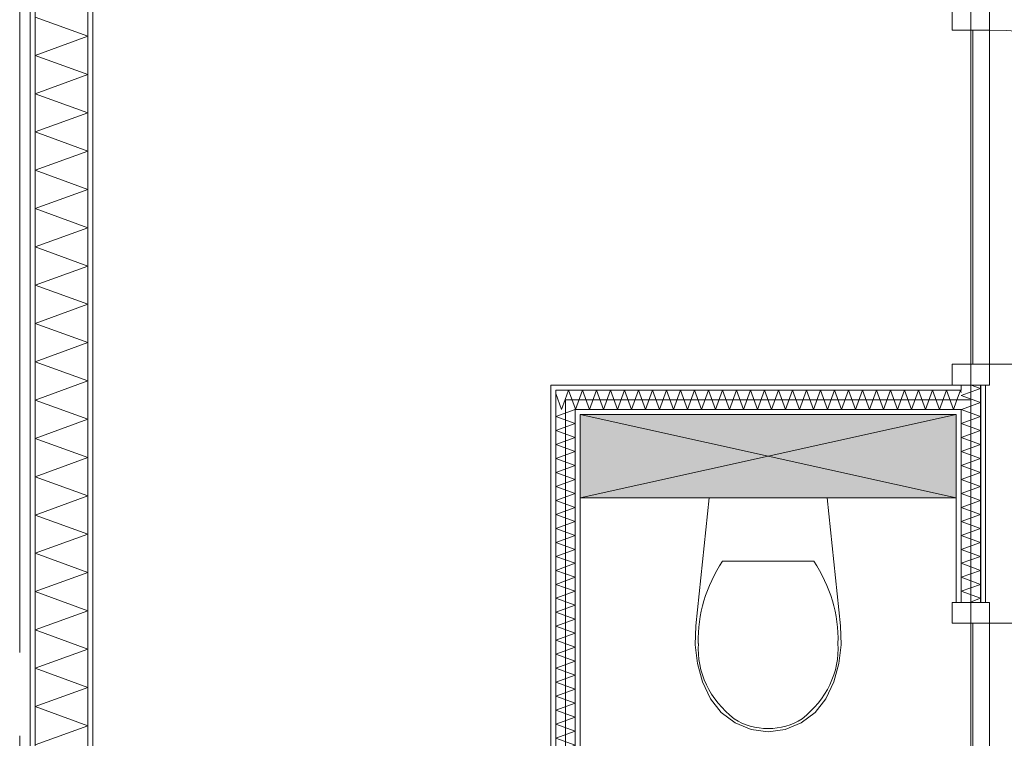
# Model space of a CAD drawing. Header units: millimetres. Extents: x -14925 to 266687, y -3550 to 35834.
# Tile 214 of 244: x 129874 to 132230, y 13544 to 15265. Entities that reach past the tile are written whole.
import ezdxf
from ezdxf.enums import TextEntityAlignment as Align

# ---------------------------------------------------------------- set-up
doc = ezdxf.new("R2010")
doc.units = ezdxf.units.MM
doc.header["$MEASUREMENT"] = 0
doc.linetypes.add('B0204', pattern=[2600, 2000, -200, 200, -200])
for name, color, linetype in [('A Stramien', 7, 'Continuous'), ('New_22 C Binnenwanden', 7, 'Continuous'), ('New_22 C Binnenwanden Deuren', 7, 'Continuous'), ('New_22 C Binnenwanden Doorsnede-arcering', 7, 'Continuous'), ('New_22 C Binnenwanden Laagscheidingslijnen', 7, 'Continuous'), ('New_74 Sanitair', 7, 'Continuous'), ('New_74 Sanitair 2D arcering', 7, 'Continuous'), ('New_Z Gebruiksopp Zone omranding', 7, 'Continuous'), ('Tekst_dim 1_ 100 .DO', 7, 'Continuous')]:
    doc.layers.add(name, color=color, linetype=linetype)
doc.styles.add('GENERATED_STYLE_2', font='verdana.ttf')
doc.dimstyles.new('GENERATED_STYLE__2', dxfattribs={"dimtxt": 400, "dimasz": 380, "dimexe": 0.18, "dimexo": 0.0625, "dimgap": 0, "dimtad": 1, "dimtih": 1, "dimtoh": 1, "dimdec": 0, "dimzin": 0, "dimdsep": 46, "dimtxsty": 'GENERATED_STYLE_2', "dimblk": 'ARROWHEAD_7', "dimblk1": 'ARROWHEAD_7', "dimblk2": 'ARROWHEAD_7', "dimcen": 0.09, "dimse1": 1, "dimse2": 1, "dimclrd": 9, "dimclre": 9, "dimclrt": 9, "dimadec": 1, "dimazin": 0, "dimtfac": 1, "dimtdec": 4, "dimtmove": 0, "dimatfit": 3, "dimfxl": 1, "dimtolj": 1, "dimtzin": 0, "dimarcsym": 0})
pattern_1 = [(270, (120873.91, 0), (100, 0), [])]
pattern_2 = [(180, (120873.91, 0), (0, 100), [])]
pattern_3 = [(90, (120873.91, 0), (-100, 0), [])]

# ---------------------------------------------------------------- blocks, each defined once
blk = doc.blocks.new('Inbouwreservoir 26 KM[115]_1', base_point=(131214.9, 14320))
at = {"layer": 'New_74 Sanitair 2D arcering', "linetype": 'Continuous', "lineweight": 0, "true_color": 0xffffff}
blk.add_hatch(color=7, dxfattribs=at).paths.add_polyline_path([(131214.9, 14320), (131214.9, 14120), (132114.9, 14120), (132114.9, 14320)])
at = {"layer": 'New_74 Sanitair', "color": 7, "linetype": 'Continuous', "lineweight": 0}
for p, q in [((131214.9, 14320), (132114.9, 14120)), ((131214.9, 14120), (132114.9, 14320))]:
    blk.add_line(p, q, dxfattribs=at)
at = {"layer": 'New_74 Sanitair', "color": 7, "linetype": 'Continuous', "lineweight": 0, "flags": 128}
blk.add_lwpolyline([(131214.9, 14320), (132114.9, 14320), (132114.9, 14120), (131214.9, 14120)], close=True, dxfattribs=at)
blk = doc.blocks.new('Toilet 26[116]_1', base_point=(131664.9, 14120))
at = {"layer": 'New_74 Sanitair', "color": 7, "linetype": 'Continuous', "lineweight": 0}
for p, q in [((131556, 13968.6), (131664.9, 13968.6)), ((131664.9, 13968.6), (131773.9, 13968.6))]:
    blk.add_line(p, q, dxfattribs=at)
at = {"layer": 'New_74 Sanitair', "color": 7, "linetype": 'Continuous', "lineweight": 0, "flags": 128}
blk.add_lwpolyline([(131834.3, 13723.3), (131821.9, 13679.7), (131802.9, 13638.7), (131777.3, 13606.1), (131744.3, 13581.2), (131706, 13565.4), (131664.9, 13560), (131623.9, 13565.4), (131585.6, 13581.2), (131552.5, 13606.1), (131526.9, 13638.7), (131507.9, 13679.7), (131495.5, 13723.3), (131490, 13768.2), (131491.6, 13813.4), (131523.9, 14120), (131805.9, 14120), (131838.3, 13813.4), (131839.8, 13768.2)], close=True, dxfattribs=at)
at = {"layer": 'New_74 Sanitair', "color": 7, "linetype": 'Continuous', "lineweight": 0}
for centre, major_axis, start_param, end_param in [((131923, 13780.6), (425.3, 0), 2.61219, 3.165211), ((131406.8, 13780.6), (425.3, 0), 6.259569, 6.81259), ((131754.4, 13759.2), (256.9, 0), 3.085865, 3.986454), ((131575.4, 13759.2), (256.9, 0), 5.438328, 6.338917), ((131665.7, 13688.8), (138.5, 0), 4.079884, 4.706528), ((131664.1, 13688.8), (138.5, 0), 4.71825, 5.344893)]:
    blk.add_ellipse(centre, major_axis=major_axis, ratio=0.875546, start_param=start_param, end_param=end_param, dxfattribs=at)
blk = doc.blocks.new('*X2491', base_point=(120873.9, 0))
at = {"layer": 'New_22 C Binnenwanden Doorsnede-arcering', "color": 7, "linetype": 'Continuous', "lineweight": 0}
for p in [(132150.7, 14390), (132162.1, 14378)]:
    blk.add_line(p, (132172.9, 14381.9), dxfattribs=at)
blk = doc.blocks.new('*X2493', base_point=(120873.9, 0))
at = {"layer": 'New_22 C Binnenwanden Doorsnede-arcering', "color": 7, "linetype": 'Continuous', "lineweight": 0}
for p, q in [((132126.9, 14365.2), (132162.1, 14378)), ((132126.9, 14365.2), (132172.9, 14348.4)), ((132127.8, 14332), (132172.9, 14348.4))]:
    blk.add_line(p, q, dxfattribs=at)
blk = doc.blocks.new('*X2494', base_point=(120873.9, 0))
at = {"layer": 'New_22 C Binnenwanden Doorsnede-arcering', "color": 7, "linetype": 'Continuous', "lineweight": 0}
for p, q in [((132126.9, 14331.7), (132127.8, 14332)), ((132126.9, 14331.7), (132172.9, 14314.9)), ((132126.9, 14298.2), (132172.9, 14314.9)), ((132126.9, 14298.2), (132172.9, 14281.5)), ((132126.9, 14264.7), (132172.9, 14281.5)), ((132126.9, 14264.7), (132172.9, 14248)), ((132126.9, 14231.2), (132172.9, 14248)), ((132126.9, 14231.2), (132172.9, 14214.5)), ((132126.9, 14197.8), (132172.9, 14214.5)), ((132126.9, 14197.8), (132172.9, 14181)), ((132126.9, 14164.3), (132172.9, 14181)), ((132126.9, 14164.3), (132172.9, 14147.5)), ((132126.9, 14130.8), (132172.9, 14147.5)), ((132126.9, 14130.8), (132172.9, 14114)), ((132126.9, 14097.3), (132172.9, 14114)), ((132126.9, 14097.3), (132172.9, 14080.6)), ((132126.9, 14063.8), (132172.9, 14080.6)), ((132126.9, 14063.8), (132172.9, 14047.1)), ((132126.9, 14030.3), (132172.9, 14047.1)), ((132126.9, 14030.3), (132172.9, 14013.6)), ((132126.9, 13996.8), (132172.9, 14013.6)), ((132126.9, 13996.8), (132172.9, 13980.1)), ((132126.9, 13963.4), (132172.9, 13980.1)), ((132126.9, 13963.4), (132172.9, 13946.6)), ((132126.9, 13929.9), (132172.9, 13946.6)), ((132126.9, 13929.9), (132172.9, 13913.1)), ((132126.9, 13896.4), (132172.9, 13913.1)), ((132126.9, 13896.4), (132172.9, 13879.6)), ((132146.4, 13870), (132172.9, 13879.6))]:
    blk.add_line(p, q, dxfattribs=at)
blk = doc.blocks.new('D1 bl 26[128]_1', base_point=(120873.9, 0))
at = {"layer": 'New_22 C Binnenwanden Deuren', "color": 7, "linetype": 'Continuous', "lineweight": 0}
for p, q in [((132104.9, 15290), (132104.9, 15240)), ((132194.9, 15290), (132104.9, 15290)), ((132114.9, 15290), (132126.9, 15290)), ((132126.9, 15290), (132172.9, 15290)), ((132172.9, 15290), (132184.9, 15290)), ((132194.9, 15240), (132194.9, 15290)), ((132104.9, 15240), (132194.9, 15240)), ((132154.9, 14440), (132154.9, 15240)), ((132154.9, 15240), (132194.9, 15240)), ((132194.9, 15240), (132194.9, 14440)), ((132194.9, 14440), (132104.9, 14440)), ((132104.9, 14440), (132104.9, 14390)), ((132194.9, 14440), (132154.9, 14440)), ((132194.9, 14440), (132994.9, 14440)), ((132194.9, 14390), (132194.9, 14440)), ((132104.9, 14390), (132194.9, 14390)), ((132114.9, 14390), (132126.9, 14390)), ((132126.9, 14390), (132172.9, 14390)), ((132172.9, 14390), (132184.9, 14390))]:
    blk.add_line(p, q, dxfattribs=at)
blk.add_arc((132194.9, 14440), 800, 0, 90, dxfattribs=at)
blk = doc.blocks.new('D1 bl 26[129]_1', base_point=(120873.9, 0))
at = {"layer": 'New_22 C Binnenwanden Deuren', "color": 7, "linetype": 'Continuous', "lineweight": 0}
for p, q in [((132104.9, 13820), (132104.9, 13870)), ((132104.9, 13870), (132194.9, 13870)), ((132114.9, 13870), (132126.9, 13870)), ((132126.9, 13870), (132172.9, 13870)), ((132172.9, 13870), (132184.9, 13870)), ((132194.9, 13870), (132194.9, 13820)), ((132194.9, 13820), (132104.9, 13820)), ((132194.9, 13820), (132154.9, 13820)), ((132154.9, 13820), (132154.9, 13020)), ((132194.9, 13820), (132994.9, 13820)), ((132194.9, 13020), (132194.9, 13820)), ((132104.9, 12970), (132104.9, 13020)), ((132104.9, 13020), (132194.9, 13020)), ((132154.9, 13020), (132194.9, 13020)), ((132194.9, 13020), (132194.9, 12970)), ((132194.9, 12970), (132104.9, 12970)), ((132114.9, 12970), (132126.9, 12970)), ((132126.9, 12970), (132172.9, 12970)), ((132172.9, 12970), (132184.9, 12970))]:
    blk.add_line(p, q, dxfattribs=at)
blk.add_arc((132194.9, 13820), 800, 270, 0, dxfattribs=at)
blk = doc.blocks.new('Wall_371_1', base_point=(132149.9, 17600))
at = {"layer": 'New_22 C Binnenwanden Doorsnede-arcering', "linetype": 'Continuous', "lineweight": 0, "true_color": 0x000000}
h = blk.add_hatch(dxfattribs=at)
h.set_pattern_fill('325_Houtachtig_plaatmate_E0', color=18, style=0, pattern_type=2)
h.set_pattern_definition(pattern_1)
h.paths.add_polyline_path([(132126.9, 14378), (132126.9, 14390), (132114.9, 14390), (132114.9, 14378)])
h = blk.add_hatch(dxfattribs=at)
h.set_pattern_fill('325_Houtachtig_plaatmate_E0', color=18, style=0, pattern_type=2)
h.set_pattern_definition(pattern_1)
h.paths.add_polyline_path([(132184.9, 14390), (132172.9, 14390), (132172.9, 13870), (132184.9, 13870)])
h = blk.add_hatch(dxfattribs=at)
h.set_pattern_fill('325_Houtachtig_plaatmate_E0', color=18, style=0, pattern_type=2)
h.set_pattern_definition(pattern_1)
h.paths.add_polyline_path([(132126.9, 14320), (132126.9, 14332), (132114.9, 14332), (132114.9, 14320)])
h = blk.add_hatch(dxfattribs=at)
h.set_pattern_fill('325_Houtachtig_plaatmate_E0', color=18, style=0, pattern_type=2)
h.set_pattern_definition(pattern_1)
h.paths.add_polyline_path([(132114.9, 14320), (132114.9, 13870), (132126.9, 13870), (132126.9, 14320)])
at = {"layer": 'New_22 C Binnenwanden', "color": 1, "linetype": 'Continuous', "lineweight": 0}
for p, q in [((132114.9, 14390), (132126.9, 14390)), ((132126.9, 14390), (132172.9, 14390)), ((132172.9, 14390), (132184.9, 14390)), ((132114.9, 13870), (132126.9, 13870)), ((132126.9, 13870), (132172.9, 13870)), ((132172.9, 13870), (132184.9, 13870))]:
    blk.add_line(p, q, dxfattribs=at)
at = {"layer": 'New_22 C Binnenwanden', "color": 1, "linetype": 'Continuous', "lineweight": 0, "flags": 128}
for points in [[(132184.9, 13870), (132184.9, 14390)], [(132114.9, 14320), (132114.9, 13870)]]:
    blk.add_lwpolyline(points, dxfattribs=at)
at = {"layer": 'New_22 C Binnenwanden Laagscheidingslijnen', "color": 1, "linetype": 'Continuous', "lineweight": 0}
for p, q in [((132126.9, 14378), (132114.9, 14378)), ((132126.9, 14390), (132126.9, 14378)), ((132172.9, 14390), (132172.9, 13870)), ((132114.9, 14332), (132126.9, 14332)), ((132126.9, 14332), (132126.9, 13870))]:
    blk.add_line(p, q, dxfattribs=at)
at = {"layer": 'New_22 C Binnenwanden', "color": 1, "lineweight": 0}
for name in ['*X2493', '*X2491', '*X2494']:
    blk.add_blockref(name, (120873.9, 0), dxfattribs=at)
at = {"layer": 'New_22 C Binnenwanden Deuren', "color": 7, "linetype": 'Continuous', "lineweight": 0}
for name in ['D1 bl 26[128]_1', 'D1 bl 26[129]_1']:
    blk.add_blockref(name, (120873.9, 0), dxfattribs=at)
blk = doc.blocks.new('*X2499', base_point=(120873.9, 0))
at = {"layer": 'New_22 C Binnenwanden Doorsnede-arcering', "color": 7, "linetype": 'Continuous', "lineweight": 0}
for p in [(131156.9, 14369.7), (131179.2, 14355.7)]:
    blk.add_line(p, (131170.6, 14332), dxfattribs=at)
blk = doc.blocks.new('*X2500', base_point=(120873.9, 0))
at = {"layer": 'New_22 C Binnenwanden Doorsnede-arcering', "color": 7, "linetype": 'Continuous', "lineweight": 0}
for q in [(132114.9, 14350.4), (132126.9, 14372.6)]:
    blk.add_line((132125, 14378), q, dxfattribs=at)
blk = doc.blocks.new('*X2501', base_point=(120873.9, 0))
at = {"layer": 'New_22 C Binnenwanden Doorsnede-arcering', "color": 7, "linetype": 'Continuous', "lineweight": 0}
for p, q in [((131220.9, 14378), (131204.1, 14332)), ((131220.9, 14378), (131237.6, 14332)), ((131254.3, 14378), (131237.6, 14332)), ((131254.3, 14378), (131271.1, 14332)), ((131287.8, 14378), (131271.1, 14332)), ((131287.8, 14378), (131304.6, 14332)), ((131321.3, 14378), (131304.6, 14332)), ((131321.3, 14378), (131338.1, 14332)), ((131354.8, 14378), (131338.1, 14332)), ((131354.8, 14378), (131371.5, 14332)), ((131388.3, 14378), (131371.5, 14332)), ((131388.3, 14378), (131405, 14332)), ((131421.8, 14378), (131405, 14332)), ((131421.8, 14378), (131438.5, 14332)), ((131455.3, 14378), (131438.5, 14332)), ((131455.3, 14378), (131472, 14332)), ((131488.7, 14378), (131472, 14332)), ((131488.7, 14378), (131505.5, 14332)), ((131522.2, 14378), (131505.5, 14332)), ((131522.2, 14378), (131539, 14332)), ((131555.7, 14378), (131539, 14332)), ((131555.7, 14378), (131572.4, 14332)), ((131589.2, 14378), (131572.4, 14332)), ((131589.2, 14378), (131605.9, 14332)), ((131622.7, 14378), (131605.9, 14332)), ((131622.7, 14378), (131639.4, 14332)), ((131656.2, 14378), (131639.4, 14332)), ((131656.2, 14378), (131672.9, 14332)), ((131689.6, 14378), (131672.9, 14332)), ((131689.6, 14378), (131706.4, 14332)), ((131723.1, 14378), (131706.4, 14332)), ((131723.1, 14378), (131739.9, 14332)), ((131756.6, 14378), (131739.9, 14332)), ((131756.6, 14378), (131773.4, 14332)), ((131790.1, 14378), (131773.4, 14332)), ((131790.1, 14378), (131806.8, 14332)), ((131823.6, 14378), (131806.8, 14332)), ((131823.6, 14378), (131840.3, 14332)), ((131857.1, 14378), (131840.3, 14332)), ((131857.1, 14378), (131873.8, 14332)), ((131890.6, 14378), (131873.8, 14332)), ((131890.6, 14378), (131907.3, 14332)), ((131924, 14378), (131907.3, 14332)), ((131924, 14378), (131940.8, 14332)), ((131957.5, 14378), (131940.8, 14332)), ((131957.5, 14378), (131974.3, 14332)), ((131991, 14378), (131974.3, 14332)), ((131991, 14378), (132007.8, 14332)), ((132024.5, 14378), (132007.8, 14332)), ((132024.5, 14378), (132041.2, 14332)), ((132058, 14378), (132041.2, 14332)), ((132058, 14378), (132074.7, 14332)), ((132091.5, 14378), (132074.7, 14332)), ((132091.5, 14378), (132108.2, 14332)), ((132114.9, 14350.4), (132108.2, 14332)), ((131202.9, 14335.3), (131204.1, 14332))]:
    blk.add_line(p, q, dxfattribs=at)
blk = doc.blocks.new('*X2502', base_point=(120873.9, 0))
at = {"layer": 'New_22 C Binnenwanden Doorsnede-arcering', "color": 7, "linetype": 'Continuous', "lineweight": 0}
for q in [(131179.2, 14355.7), (131202.9, 14335.3)]:
    blk.add_line((131187.4, 14378), q, dxfattribs=at)
blk = doc.blocks.new('Wall_372_1', base_point=(131179.9, 14355))
at = {"layer": 'New_22 C Binnenwanden Doorsnede-arcering', "linetype": 'Continuous', "lineweight": 0, "true_color": 0x000000}
h = blk.add_hatch(dxfattribs=at)
h.set_pattern_fill('325_Houtachtig_plaatmate_E0', color=18, style=0, pattern_type=2)
h.set_pattern_definition(pattern_2)
h.paths.add_polyline_path([(131144.9, 14378), (131156.9, 14378), (131144.9, 14390)])
h = blk.add_hatch(dxfattribs=at)
h.set_pattern_fill('325_Houtachtig_plaatmate_E0', color=18, style=0, pattern_type=2)
h.set_pattern_definition(pattern_2)
h.paths.add_polyline_path([(131156.9, 14390), (131144.9, 14390), (131156.9, 14378)])
h = blk.add_hatch(dxfattribs=at)
h.set_pattern_fill('325_Houtachtig_plaatmate_E0', color=18, style=0, pattern_type=2)
h.set_pattern_definition(pattern_2)
h.paths.add_polyline_path([(131156.9, 14378), (132114.9, 14378), (132114.9, 14390), (131156.9, 14390)])
h = blk.add_hatch(dxfattribs=at)
h.set_pattern_fill('325_Houtachtig_plaatmate_E0', color=18, style=0, pattern_type=2)
h.set_pattern_definition(pattern_2)
h.paths.add_polyline_path([(131202.9, 14320), (131214.9, 14320), (131202.9, 14332)])
h = blk.add_hatch(dxfattribs=at)
h.set_pattern_fill('325_Houtachtig_plaatmate_E0', color=18, style=0, pattern_type=2)
h.set_pattern_definition(pattern_2)
h.paths.add_polyline_path([(131214.9, 14332), (131202.9, 14332), (131214.9, 14320)])
h = blk.add_hatch(dxfattribs=at)
h.set_pattern_fill('325_Houtachtig_plaatmate_E0', color=18, style=0, pattern_type=2)
h.set_pattern_definition(pattern_2)
h.paths.add_polyline_path([(131214.9, 14320), (132114.9, 14320), (132114.9, 14332), (131214.9, 14332)])
at = {"layer": 'New_22 C Binnenwanden', "color": 1, "linetype": 'Continuous', "lineweight": 0, "flags": 128}
for points in [[(131144.9, 14390), (131144.9, 14378)], [(132114.9, 14390), (131144.9, 14390)], [(131214.9, 14320), (132114.9, 14320)]]:
    blk.add_lwpolyline(points, dxfattribs=at)
at = {"layer": 'New_22 C Binnenwanden Laagscheidingslijnen', "color": 1, "linetype": 'Continuous', "lineweight": 0}
for p, q in [((131156.9, 14378), (131156.9, 14332)), ((131202.9, 14378), (131156.9, 14378)), ((132114.9, 14378), (131202.9, 14378)), ((132126.9, 14378), (132114.9, 14378)), ((131202.9, 14332), (131202.9, 14320)), ((131214.9, 14332), (131202.9, 14332)), ((132114.9, 14332), (131214.9, 14332)), ((132114.9, 14332), (132126.9, 14332))]:
    blk.add_line(p, q, dxfattribs=at)
at = {"layer": 'New_22 C Binnenwanden', "color": 1, "lineweight": 0}
for name in ['*X2502', '*X2501', '*X2500', '*X2499']:
    blk.add_blockref(name, (120873.9, 0), dxfattribs=at)
blk = doc.blocks.new('*X2504', base_point=(120873.9, 0))
at = {"layer": 'New_22 C Binnenwanden Doorsnede-arcering', "color": 7, "linetype": 'Continuous', "lineweight": 0}
for p in [(131188.3, 12920), (131158.5, 12908)]:
    blk.add_line(p, (131156.9, 12908.6), dxfattribs=at)
blk = doc.blocks.new('*X2505', base_point=(120873.9, 0))
at = {"layer": 'New_22 C Binnenwanden Doorsnede-arcering', "color": 7, "linetype": 'Continuous', "lineweight": 0}
for p, q in [((131202.9, 14331.7), (131156.9, 14314.9)), ((131202.9, 14331.7), (131202.1, 14332)), ((131202.9, 14298.2), (131156.9, 14314.9)), ((131202.9, 14298.2), (131156.9, 14281.5)), ((131202.9, 14264.7), (131156.9, 14281.5)), ((131202.9, 14264.7), (131156.9, 14248)), ((131202.9, 14231.2), (131156.9, 14248)), ((131202.9, 14231.2), (131156.9, 14214.5)), ((131202.9, 14197.8), (131156.9, 14214.5)), ((131202.9, 14197.8), (131156.9, 14181)), ((131202.9, 14164.3), (131156.9, 14181)), ((131202.9, 14164.3), (131156.9, 14147.5)), ((131202.9, 14130.8), (131156.9, 14147.5)), ((131202.9, 14130.8), (131156.9, 14114)), ((131202.9, 14097.3), (131156.9, 14114)), ((131202.9, 14097.3), (131156.9, 14080.6)), ((131202.9, 14063.8), (131156.9, 14080.6)), ((131202.9, 14063.8), (131156.9, 14047.1)), ((131202.9, 14030.3), (131156.9, 14047.1)), ((131202.9, 14030.3), (131156.9, 14013.6)), ((131202.9, 13996.8), (131156.9, 14013.6)), ((131202.9, 13996.8), (131156.9, 13980.1)), ((131202.9, 13963.4), (131156.9, 13980.1)), ((131202.9, 13963.4), (131156.9, 13946.6)), ((131202.9, 13929.9), (131156.9, 13946.6)), ((131202.9, 13929.9), (131156.9, 13913.1)), ((131202.9, 13896.4), (131156.9, 13913.1)), ((131202.9, 13896.4), (131156.9, 13879.6)), ((131202.9, 13862.9), (131156.9, 13879.6)), ((131202.9, 13862.9), (131156.9, 13846.2)), ((131202.9, 13829.4), (131156.9, 13846.2)), ((131202.9, 13829.4), (131156.9, 13812.7)), ((131202.9, 13795.9), (131156.9, 13812.7)), ((131202.9, 13795.9), (131156.9, 13779.2)), ((131202.9, 13762.4), (131156.9, 13779.2)), ((131202.9, 13762.4), (131156.9, 13745.7)), ((131202.9, 13729), (131156.9, 13745.7)), ((131202.9, 13729), (131156.9, 13712.2)), ((131202.9, 13695.5), (131156.9, 13712.2)), ((131202.9, 13695.5), (131156.9, 13678.7)), ((131202.9, 13662), (131156.9, 13678.7)), ((131202.9, 13662), (131156.9, 13645.2)), ((131202.9, 13628.5), (131156.9, 13645.2)), ((131202.9, 13628.5), (131156.9, 13611.8)), ((131202.9, 13595), (131156.9, 13611.8)), ((131202.9, 13595), (131156.9, 13578.3)), ((131202.9, 13561.5), (131156.9, 13578.3)), ((131202.9, 13561.5), (131156.9, 13544.8)), ((131202.9, 13528), (131156.9, 13544.8)), ((131202.9, 13528), (131156.9, 13511.3)), ((131202.9, 13494.6), (131156.9, 13511.3)), ((131202.9, 13494.6), (131156.9, 13477.8)), ((131202.9, 13461.1), (131156.9, 13477.8)), ((131202.9, 13461.1), (131156.9, 13444.3)), ((131202.9, 13427.6), (131156.9, 13444.3)), ((131202.9, 13427.6), (131156.9, 13410.8)), ((131202.9, 13394.1), (131156.9, 13410.8)), ((131202.9, 13394.1), (131156.9, 13377.4)), ((131202.9, 13360.6), (131156.9, 13377.4)), ((131202.9, 13360.6), (131156.9, 13343.9)), ((131202.9, 13327.1), (131156.9, 13343.9)), ((131202.9, 13327.1), (131156.9, 13310.4)), ((131202.9, 13293.6), (131156.9, 13310.4)), ((131202.9, 13293.6), (131156.9, 13276.9)), ((131202.9, 13260.2), (131156.9, 13276.9)), ((131202.9, 13260.2), (131156.9, 13243.4)), ((131202.9, 13226.7), (131156.9, 13243.4)), ((131202.9, 13226.7), (131156.9, 13209.9)), ((131202.9, 13193.2), (131156.9, 13209.9)), ((131202.9, 13193.2), (131156.9, 13176.5)), ((131202.9, 13159.7), (131156.9, 13176.5)), ((131202.9, 13159.7), (131156.9, 13143)), ((131202.9, 13126.2), (131156.9, 13143)), ((131202.9, 13126.2), (131156.9, 13109.5)), ((131202.9, 13092.7), (131156.9, 13109.5)), ((131202.9, 13092.7), (131156.9, 13076)), ((131202.9, 13059.3), (131156.9, 13076)), ((131202.9, 13059.3), (131156.9, 13042.5)), ((131202.9, 13025.8), (131156.9, 13042.5)), ((131202.9, 13025.8), (131156.9, 13009)), ((131202.9, 12992.3), (131156.9, 13009)), ((131202.9, 12992.3), (131156.9, 12975.5)), ((131202.9, 12958.8), (131156.9, 12975.5)), ((131202.9, 12958.8), (131156.9, 12942.1)), ((131202.9, 12925.3), (131156.9, 12942.1)), ((131202.9, 12925.3), (131188.3, 12920))]:
    blk.add_line(p, q, dxfattribs=at)
blk = doc.blocks.new('Wall_373_1', base_point=(131179.9, 14355))
at = {"layer": 'New_22 C Binnenwanden Doorsnede-arcering', "linetype": 'Continuous', "lineweight": 0, "true_color": 0x000000}
h = blk.add_hatch(dxfattribs=at)
h.set_pattern_fill('325_Houtachtig_plaatmate_E0', color=18, style=0, pattern_type=2)
h.set_pattern_definition(pattern_3)
h.paths.add_polyline_path([(131144.9, 14378), (131144.9, 12920), (131156.9, 12920), (131156.9, 14378)])
h = blk.add_hatch(dxfattribs=at)
h.set_pattern_fill('325_Houtachtig_plaatmate_E0', color=18, style=0, pattern_type=2)
h.set_pattern_definition(pattern_3)
h.paths.add_polyline_path([(131202.9, 14320), (131202.9, 12920), (131214.9, 12920), (131214.9, 14320)])
at = {"layer": 'New_22 C Binnenwanden', "color": 1, "linetype": 'Continuous', "lineweight": 0, "flags": 128}
for points in [[(131144.9, 14378), (131144.9, 12920)], [(131214.9, 12920), (131214.9, 14320)]]:
    blk.add_lwpolyline(points, dxfattribs=at)
at = {"layer": 'New_22 C Binnenwanden Laagscheidingslijnen', "color": 1, "linetype": 'Continuous', "lineweight": 0}
for p, q in [((131156.9, 14378), (131156.9, 14332)), ((131156.9, 12920), (131156.9, 14332)), ((131202.9, 14332), (131202.9, 14320)), ((131202.9, 12920), (131202.9, 14320)), ((131156.9, 12920), (131156.9, 12908)), ((131202.9, 12908), (131202.9, 12920))]:
    blk.add_line(p, q, dxfattribs=at)
at = {"layer": 'New_22 C Binnenwanden', "color": 1, "lineweight": 0}
for name in ['*X2505', '*X2504']:
    blk.add_blockref(name, (120873.9, 0), dxfattribs=at)
blk = doc.blocks.new('*X2522', base_point=(120873.9, 0))
at = {"layer": 'New_22 C Binnenwanden Doorsnede-arcering', "color": 7, "linetype": 'Continuous', "lineweight": 0}
for p, q in [((130036.9, 15225.6), (129910.9, 15271.5)), ((130036.9, 15225.6), (129910.9, 15179.7)), ((130036.9, 15133.9), (129910.9, 15179.7)), ((130036.9, 15133.9), (129910.9, 15088)), ((130036.9, 15042.2), (129910.9, 15088)), ((130036.9, 15042.2), (129910.9, 14996.3)), ((130036.9, 14950.4), (129910.9, 14996.3)), ((130036.9, 14950.4), (129910.9, 14904.6)), ((130036.9, 14858.7), (129910.9, 14904.6)), ((130036.9, 14858.7), (129910.9, 14812.9)), ((130036.9, 14767), (129910.9, 14812.9)), ((130036.9, 14767), (129910.9, 14721.1)), ((130036.9, 14675.3), (129910.9, 14721.1)), ((130036.9, 14675.3), (129910.9, 14629.4)), ((130036.9, 14583.6), (129910.9, 14629.4)), ((130036.9, 14583.6), (129910.9, 14537.7)), ((130036.9, 14491.8), (129910.9, 14537.7)), ((130036.9, 14491.8), (129910.9, 14446)), ((130036.9, 14400.1), (129910.9, 14446)), ((130036.9, 14400.1), (129910.9, 14354.3)), ((130036.9, 14308.4), (129910.9, 14354.3)), ((130036.9, 14308.4), (129910.9, 14262.5)), ((130036.9, 14216.7), (129910.9, 14262.5)), ((130036.9, 14216.7), (129910.9, 14170.8)), ((130036.9, 14125), (129910.9, 14170.8)), ((130036.9, 14125), (129910.9, 14079.1)), ((130036.9, 14033.2), (129910.9, 14079.1)), ((130036.9, 14033.2), (129910.9, 13987.4)), ((130036.9, 13941.5), (129910.9, 13987.4)), ((130036.9, 13941.5), (129910.9, 13895.7)), ((130036.9, 13849.8), (129910.9, 13895.7)), ((130036.9, 13849.8), (129910.9, 13803.9)), ((130036.9, 13758.1), (129910.9, 13803.9)), ((130036.9, 13758.1), (129910.9, 13712.2)), ((130036.9, 13666.4), (129910.9, 13712.2)), ((130036.9, 13666.4), (129910.9, 13620.5)), ((130036.9, 13574.6), (129910.9, 13620.5)), ((130036.9, 13574.6), (129910.9, 13528.8))]:
    blk.add_line(p, q, dxfattribs=at)
blk = doc.blocks.new('Wall_376_1', base_point=(130048.9, 17600))
at = {"layer": 'New_22 C Binnenwanden Doorsnede-arcering', "linetype": 'Continuous', "lineweight": 0, "true_color": 0x000000}
h = blk.add_hatch(dxfattribs=at)
h.set_pattern_fill('325_Houtachtig_plaatmate_E0', color=18, style=0, pattern_type=2)
h.set_pattern_definition(pattern_3)
h.paths.add_polyline_path([(129898.9, 17923), (129898.9, 10827), (129910.9, 10827), (129910.9, 17923)])
h = blk.add_hatch(dxfattribs=at)
h.set_pattern_fill('325_Houtachtig_plaatmate_E0', color=18, style=0, pattern_type=2)
h.set_pattern_definition(pattern_3)
h.paths.add_polyline_path([(130036.9, 17612), (130036.9, 12920), (130048.9, 12920), (130048.9, 17600), (130044.4, 17612)])
at = {"layer": 'New_22 C Binnenwanden', "color": 1, "linetype": 'Continuous', "lineweight": 0, "flags": 128}
for points in [[(129898.9, 17923), (129898.9, 10827)], [(130048.9, 12920), (130048.9, 17600)]]:
    blk.add_lwpolyline(points, dxfattribs=at)
at = {"layer": 'New_22 C Binnenwanden Laagscheidingslijnen', "color": 1, "linetype": 'Continuous', "lineweight": 0}
for p, q in [((129910.9, 11123), (129910.9, 17627)), ((130036.9, 12908), (130036.9, 17612))]:
    blk.add_line(p, q, dxfattribs=at)
at = {"layer": 'New_22 C Binnenwanden', "color": 1, "lineweight": 0}
blk.add_blockref('*X2522', (120873.9, 0), dxfattribs=at)
blk = doc.blocks.new('Standard grid marker_2')
at = {"layer": 'A Stramien', "color": 7, "linetype": 'B0204', "lineweight": 0}
blk.add_line((1000, 0), (24500, 0), dxfattribs=at)
at = {"layer": 'A Stramien', "color": 9, "lineweight": 0, "style": 'GENERATED_STYLE_2'}
blk.add_attdef('AC_MarkerText_1', text='', height=400, rotation=90, dxfattribs=at).set_placement((-948.6, -142.5), align=Align.TOP_CENTER)
blk = doc.blocks.new('*D3816', base_point=(120873.9, 0))
at = {"layer": 'Tekst_dim 1_ 100 .DO', "color": 9, "linetype": 'Continuous', "lineweight": 0}
for p, q in [((125373.9, 19125), (125373.9, 19875)), ((129873.9, 19125), (129873.9, 19875)), ((120973.9, 19500), (125473.9, 19500)), ((125473.9, 19500), (129973.9, 19500))]:
    blk.add_line(p, q, dxfattribs=at)
for centre in [(125373.9, 19500), (129873.9, 19500)]:
    blk.add_circle(centre, 100, dxfattribs=at)
at = {"layer": 'Tekst_dim 1_ 100 .DO', "color": 9, "lineweight": 0, "insert": (126826.6, 19580), "char_height": 400, "attachment_point": 7, "style": 'GENERATED_STYLE_2'}
blk.add_mtext('\\A1;{\\pql;\\fVerdana|b0|i0|c0|p0;\\W1.000000;4.500}', dxfattribs=at)
blk = doc.blocks.new('ARROWHEAD_7')
at = {"color": 0, "linetype": 'Continuous', "lineweight": 0}
for p, q in [((0, -0.25), (0, 0.25)), ((0, 0), (-1, 0)), ((-0.25, 0), (0.25, 0))]:
    blk.add_line(p, q, dxfattribs=at)
blk.add_circle((0, 0), 0.25, dxfattribs=at)
blk = doc.blocks.new('*D3817', base_point=(120873.9, 0))
at = {"layer": 'Tekst_dim 1_ 100 .DO', "color": 9, "linetype": 'Continuous', "lineweight": 0}
for p, q in [((129873.9, 19125), (129873.9, 19875)), ((125473.9, 19500), (129973.9, 19500)), ((129973.9, 19500), (134473.9, 19500))]:
    blk.add_line(p, q, dxfattribs=at)
blk.add_circle((129873.9, 19500), 100, dxfattribs=at)
at = {"layer": 'Tekst_dim 1_ 100 .DO', "color": 9, "lineweight": 0, "insert": (131326.6, 19580), "char_height": 400, "attachment_point": 7, "style": 'GENERATED_STYLE_2'}
blk.add_mtext('\\A1;{\\pql;\\fVerdana|b0|i0|c0|p0;\\W1.000000;4.500}', dxfattribs=at)
blk = doc.blocks.new('*D3818', base_point=(120873.9, 0))
at = {"layer": 'Tekst_dim 1_ 100 .DO', "color": 9, "linetype": 'Continuous', "lineweight": 0}
for p, q in [((134373.9, 19125), (134373.9, 19875)), ((138873.9, 19125), (138873.9, 19875)), ((129973.9, 19500), (134473.9, 19500)), ((134473.9, 19500), (138973.9, 19500))]:
    blk.add_line(p, q, dxfattribs=at)
for centre in [(134373.9, 19500), (138873.9, 19500)]:
    blk.add_circle(centre, 100, dxfattribs=at)
at = {"layer": 'Tekst_dim 1_ 100 .DO', "color": 9, "lineweight": 0, "insert": (135826.6, 19580), "char_height": 400, "attachment_point": 7, "style": 'GENERATED_STYLE_2'}
blk.add_mtext('\\A1;{\\pql;\\fVerdana|b0|i0|c0|p0;\\W1.000000;4.500}', dxfattribs=at)

msp = doc.modelspace()

# ---------------------------------------------------------------- linework, layer by layer
at = {"layer": 'New_Z Gebruiksopp Zone omranding', "color": 254, "linetype": 'Continuous', "lineweight": 0, "true_color": 0xe4e3c5, "flags": 128}
msp.add_lwpolyline([(132149.9, 17600), (130048.9, 17600), (130048.9, 12885), (131179.9, 12885), (131179.9, 14355), (132149.9, 14355)], close=True, dxfattribs=at)
at = {"layer": 'New_Z Gebruiksopp Zone omranding', "color": 254, "linetype": 'Continuous', "lineweight": 0, "true_color": 0xd1c2fc, "flags": 128}
msp.add_lwpolyline([(133813.9, 16331), (133813.9, 17600), (132149.9, 17600), (132149.9, 12885), (133219.9, 12885), (133219.9, 16331)], close=True, dxfattribs=at)
at = {"layer": 'New_Z Gebruiksopp Zone omranding', "color": 254, "linetype": 'Continuous', "lineweight": 0, "true_color": 0xd2e9ff, "flags": 128}
msp.add_lwpolyline([(131179.9, 14355), (131179.9, 12885), (132149.9, 12885), (132149.9, 14355)], close=True, dxfattribs=at)

# ---------------------------------------------------------------- block references
at = {"layer": 'A Stramien', "color": 1, "linetype": 'Continuous', "lineweight": 0, "zscale": 1000, "rotation": 270}
msp.add_blockref('Standard grid marker_2', (129873.9, 21950), dxfattribs=at)
at = {"layer": 'New_22 C Binnenwanden', "color": 1, "lineweight": 0}
for name, p in [('Wall_376_1', (130048.9, 17600)), ('Wall_371_1', (132149.9, 17600)), ('Wall_372_1', (131179.9, 14355)), ('Wall_373_1', (131179.9, 14355))]:
    msp.add_blockref(name, p, dxfattribs=at)
at = {"layer": 'New_74 Sanitair', "color": 7, "linetype": 'Continuous', "lineweight": 0}
for name, p in [('Inbouwreservoir 26 KM[115]_1', (131214.9, 14320)), ('Toilet 26[116]_1', (131664.9, 14120))]:
    msp.add_blockref(name, p, dxfattribs=at)

# ---------------------------------------------------------------- dimensions: what is measured, and where the dimension line sits
at = {"layer": 'Tekst_dim 1_ 100 .DO', "color": 9, "linetype": 'Continuous', "lineweight": 0}
for base, p1, p2, picture, middle in [((129873.9, 19500), (125373.9, 9250), (129873.9, 9250), '*D3816', (127496.7, 19780)), ((134373.9, 19500), (129873.9, 9250), (134373.9, 9250), '*D3817', (131996.7, 19780)), ((138873.9, 19500), (134373.9, 9250), (138873.9, 9250), '*D3818', (136496.7, 19780))]:
    dim = msp.add_linear_dim(base=base, p1=p1, p2=p2, dimstyle='GENERATED_STYLE__2', dxfattribs=at)
    dim.commit()
    dim.dimension.update_dxf_attribs({"geometry": picture, "text_midpoint": middle, "dimtype": 160})

doc.saveas('drawing.dxf')
